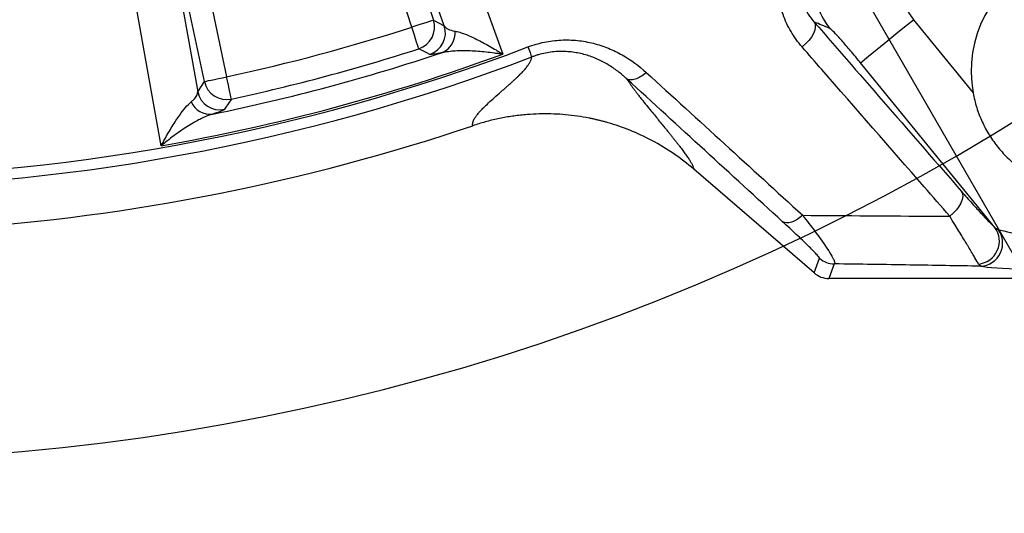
# Model space of a CAD drawing. Extents: x 0 to 8410, y 0 to 5940.
# Tile 10 of 110: x 2476 to 2908, y 3033 to 3250. Entities that reach past the tile are written whole.
import ezdxf

# ---------------------------------------------------------------- set-up
doc = ezdxf.new("R2010")
doc.units = 0
doc.header["$LTSCALE"] = 10
doc.linetypes.add('CENTERX2', pattern=[20.32, 12.7, -2.54, 2.54, -2.54])
doc.layers.get('0').update_dxf_attribs({"linetype": 'CONTINUOUS'})
doc.styles.add('SLDTEXTSTYLE0', font='TXT', dxfattribs={"width": 0.605})
doc.dimstyles.new('SLDDIMSTYLE0', dxfattribs={"dimtxt": 50, "dimasz": 50, "dimexe": 0, "dimexo": 0.0625, "dimgap": 12.5, "dimtad": 0, "dimtih": 1, "dimtoh": 1, "dimdec": 1, "dimlfac": 0.5, "dimrnd": 1e-09, "dimzin": 12, "dimtxsty": 'SLDTEXTSTYLE0', "dimblk1": 'NONE', "dimsah": 1, "dimcen": 0, "dimazin": 3, "dimtfac": 1, "dimtmove": 0, "dimatfit": 3, "dimtolj": 1, "dimtzin": 12})
doc.dimstyles.new('SLDDIMSTYLE1', dxfattribs={"dimtxt": 50, "dimasz": 50, "dimexe": 0, "dimexo": 0.0625, "dimgap": -12.5, "dimtad": 1, "dimdec": 4, "dimlfac": 5, "dimzin": 12, "dimtxsty": 'SLDTEXTSTYLE0', "dimsah": 1, "dimcen": 0.09, "dimazin": 3, "dimtfac": 1, "dimtofl": 0, "dimtmove": 0, "dimatfit": 3, "dimtolj": 1})

# ---------------------------------------------------------------- blocks, each defined once
blk = doc.blocks.new('_D')
at = {"color": 7, "linetype": 'CONTINUOUS'}
for p, q in [((1762.91, 5138.79), (3012.06, 2973.23)), ((3012.06, 2973.23), (3116.53, 2792.13)), ((3116.53, 2792.13), (3367.21, 2792.13))]:
    blk.add_line(p, q, dxfattribs=at)
blk.add_solid([(3012.06, 2973.23), (3030.55, 2926.18), (3043.54, 2933.67)], dxfattribs=at)
at = {"color": 7, "linetype": 'CONTINUOUS', "char_height": 50, "attachment_point": 1, "style": 'SLDTEXTSTYLE0'}
for s, insert in [('%%c', (3141.53, 2856.58)), ('1250', (3214.43, 2856.72))]:
    blk.add_mtext(s, dxfattribs=dict(at, insert=insert))
blk = doc.blocks.new('_NONE')
blk = doc.blocks.new('_D_1')
at = {"color": 7, "linetype": 'CONTINUOUS'}
for p, q in [((3248.9, 3345.91), (3701.1, 2973.15)), ((2387.49, 3030.16), (2387.49, 2353.62)), ((2979.56, 2571.41), (3156.43, 2654.83)), ((3156.43, 2654.83), (3189.17, 2585.43)), ((3189.17, 2585.43), (3012.29, 2502.01)), ((3012.29, 2502.01), (2979.56, 2571.41))]:
    blk.add_line(p, q, dxfattribs=at)
blk.add_arc((2387.49, 4056.01), 1687.4, 270, 320.5, dxfattribs=at)
for points in [[(3689.52, 2982.7), (3651.43, 2949.45), (3662.87, 2939.73)], [(2387.49, 2368.62), (2437.59, 2361.86), (2437.37, 2376.85)]]:
    blk.add_solid(points, dxfattribs=at)
at = {"color": 7, "linetype": 'CONTINUOUS', "insert": (3000.35, 2567.64), "char_height": 50, "attachment_point": 1, "rotation": 25.25, "style": 'SLDTEXTSTYLE0'}
blk.add_mtext('50,5°', dxfattribs=at)
blk = doc.blocks.new('_D_2')
at = {"color": 7, "linetype": 'CONTINUOUS'}
for p, q in [((2387.49, 5081.86), (2387.49, 5615.48)), ((2920.53, 5523.54), (2949.9, 5594.44)), ((2949.9, 5594.44), (3077.64, 5541.53)), ((3077.64, 5541.53), (3048.27, 5470.63)), ((3048.27, 5470.63), (2920.53, 5523.54)), ((3135.61, 4804.13), (3490.19, 5158.72))]:
    blk.add_line(p, q, dxfattribs=at)
blk.add_arc((2387.49, 4056.01), 1544.46, 45, 90, dxfattribs=at)
for points in [[(2387.49, 5600.48), (2437.36, 5592.17), (2437.6, 5607.17)], [(3479.59, 5148.11), (3448.88, 5188.28), (3438.45, 5177.5)]]:
    blk.add_solid(points, dxfattribs=at)
at = {"color": 7, "linetype": 'CONTINUOUS', "insert": (2961.07, 5576.51), "char_height": 50, "attachment_point": 1, "rotation": 337.5, "style": 'SLDTEXTSTYLE0'}
blk.add_mtext('45°', dxfattribs=at)
blk = doc.blocks.new('SW_CENTERMARKSYMBOL_0')
at = {"color": 0, "linetype": 'CONTINUOUS'}
blk.add_arc((829.04, -559.19), 1000, 236.80214, 303.19786, dxfattribs=at)

msp = doc.modelspace()

# ---------------------------------------------------------------- linework, layer by layer
at = {"color": 8, "linetype": 'CONTINUOUS'}
for p, q in [((2622.564111, 3357.018234), (2657.508348, 3249.470951)), ((2662.29919, 3247.028054), (2622.782771, 3356.41426)), ((2648.010824, 3246.385039), (2613.066588, 3353.932263)), ((2543.167253, 3335.202815), (2566.678305, 3224.592032)), ((2556.910221, 3222.515763), (2533.399184, 3333.126547)), ((2533.511792, 3332.494201), (2553.982679, 3218.004765)), ((2657.508348, 3249.470951), (2662.29919, 3247.028054)), ((2868.319009, 3249.675156), (2894.523118, 3217.552544)), ((2904.094968, 3158.423664), (2845.10449, 3230.737867)), ((2553.982679, 3218.004765), (2556.910221, 3222.515763)), ((2824.674938, 3138.437392), (2827.059094, 3144.849183)), ((2833.583568, 3142.423155), (2831.199412, 3136.011304)), ((2897.895489, 3141.390862), (2896.872137, 3142.352344))]:
    msp.add_line(p, q, dxfattribs=at)
at = {"color": 7, "linetype": 'CONTINUOUS'}
for p, q in [((2824.674938, 3138.437392), (2771.897052, 3183.98452)), ((3221.9483, 3136.011304), (2831.199412, 3136.011304))]:
    msp.add_line(p, q, dxfattribs=at)
at = {"color": 8, "linetype": 'CONTINUOUS', "flags": 128}
for points in [[(2638.14858, 3372.482719), (2649.700467, 3340.512277), (2687.992458, 3234.533669)], [(2537.978847, 3194.337668), (2531.997342, 3227.800669), (2512.170394, 3338.726939)], [(2657.508348, 3249.470951), (2657.243882, 3249.385001), (2656.647776, 3249.191345), (2655.741457, 3248.896839), (2654.557441, 3248.51215), (2653.138314, 3248.051049), (2651.535009, 3247.530104), (2649.805133, 3246.968033), (2648.010824, 3246.385039)], [(2824.709837, 3248.657943), (2825.141643, 3247.658433), (2825.235341, 3246.439041), (2824.987088, 3245.050253), (2824.407164, 3243.549527), (2823.519532, 3241.998972), (2822.360967, 3240.462782), (2820.979391, 3239.004494), (2819.431965, 3237.68449)], [(2845.10449, 3230.737867), (2845.638399, 3231.173398), (2846.816365, 3232.134344), (2848.604981, 3233.593406), (2850.953404, 3235.509159), (2853.794937, 3237.827124), (2857.048963, 3240.481617), (2860.623006, 3243.397118), (2864.41559, 3246.490957), (2868.319009, 3249.675156)], [(2651.069765, 3236.878754), (2650.984589, 3237.143459), (2650.792603, 3237.740101), (2650.500689, 3238.647284), (2650.119339, 3239.832343), (2649.66229, 3241.252782), (2649.145876, 3242.857577), (2648.588721, 3244.589032), (2648.010824, 3246.385039)], [(2655.903016, 3234.449627), (2654.574637, 3235.115947), (2651.069765, 3236.878754)], [(2556.910221, 3222.515763), (2557.182227, 3222.57358), (2557.79532, 3222.703876), (2558.727462, 3222.902002), (2559.94517, 3223.160865), (2561.404724, 3223.471107), (2563.053702, 3223.821582), (2564.832855, 3224.199773), (2566.678305, 3224.592032)], [(2568.782289, 3214.829923), (2568.723698, 3215.10172), (2568.591644, 3215.714456), (2568.390865, 3216.646017), (2568.128575, 3217.863025), (2567.81419, 3219.32167), (2567.459021, 3220.969619), (2567.075793, 3222.747685), (2566.678305, 3224.592032)], [(2568.782289, 3214.829923), (2567.965661, 3213.585319), (2565.811147, 3210.309567)], [(2889.466022, 3174.227478), (2889.898394, 3173.232974), (2889.997397, 3172.02145), (2889.758979, 3170.642437), (2889.192913, 3169.152083), (2888.322209, 3167.611303), (2887.182449, 3166.08292), (2885.820125, 3164.629223), (2884.290848, 3163.309635)], [(2819.702331, 3163.739087), (2818.469529, 3162.727477), (2817.208026, 3161.870958), (2815.951828, 3161.192598), (2814.734791, 3160.710754), (2813.589696, 3160.43836), (2812.54745, 3160.382809), (2811.636094, 3160.54553), (2810.880218, 3160.922112)]]:
    msp.add_lwpolyline(points, dxfattribs=at)
at = {"color": 7, "linetype": 'CENTERX2'}
msp.add_circle((2387.486134, 4056.011321), 1250, dxfattribs=at)
at = {"color": 8, "linetype": 'CONTINUOUS'}
for centre, radius, start, end in [((2854.993194, 3264.700144), 30.08803, 120.87013741, 218.78019876), ((2647.9703, 3246.40573), 10.01848, 288.02155485, 17.81573124), ((2387.486134, 4056.011321), 850.510354, 282.162662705, 287.837337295), ((2652.761249, 3243.962679), 10.018426, 288.27625053, 17.81675902), ((2657.796362, 3243.731591), 9.240844, 293.16076164, 5.61806709), ((2387.486134, 4056.011321), 875.622555, 249.159048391, 290.840951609), ((2387.486134, 4056.011321), 874.716862, 279.906877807, 290.093122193), ((2387.486134, 4056.011321), 865.285296, 281.542887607, 288.457112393), ((2387.486134, 4056.011321), 860.49665, 282.162662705, 287.837337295), ((2387.486134, 4056.011321), 880.31399, 249.159902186, 290.840098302), ((2566.702967, 3224.630181), 10.018415, 192.18407516, 281.97881535), ((2563.775464, 3220.118976), 10.018409, 192.18287561, 281.72380997), ((2559.530386, 3217.401191), 9.240695, 204.38126948, 276.83996861), ((2895.932109, 3152.433531), 10.124918, 275.32718709, 36.27225622), ((2897.389214, 3151.503484), 10.125288, 272.86604565, 36.84033183), ((2833.593823, 3152.437091), 10.013942, 229.26487445, 269.94132313)]:
    msp.add_arc(centre, radius, start, end, dxfattribs=at)
at = {"color": 7, "linetype": 'CONTINUOUS'}
for centre, radius, start, end in [((2946.679038, 3226.973748), 53, 248.17262052, 190.23920575), ((2387.486134, 4056.011321), 900, 273.820426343, 288.615390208)]:
    msp.add_arc(centre, radius, start, end, dxfattribs=at)
at = {"color": 8, "linetype": 'CONTINUOUS'}
for centre, major_axis, ratio, start_param, end_param in [((2948.169129, 3151.7899), (43.904673, -6.408953), 0.0412253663, 3.3847653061, 4.7573655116), ((2948.169129, 3141.803605), (51.649263, -0.069522), 0.0405651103, 3.3729587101, 4.7455589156)]:
    msp.add_ellipse(centre, major_axis=major_axis, ratio=ratio, start_param=start_param, end_param=end_param, dxfattribs=at)
at = {"color": 7, "linetype": 'CONTINUOUS'}
for centre, major_axis, ratio, start_param, end_param in [((2829.814732, 3142.273719), (8.510472, -5.541081), 0.6073383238, 4.4926069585, 4.4935119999), ((2831.213026, 3146.034213), (3.494317, 9.397418), 0.9974015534, 2.787011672, 3.4961736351), ((2829.814732, 3142.273719), (10.063183, -1.365309), 0.6073383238, 4.9312659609, 4.9321710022)]:
    msp.add_ellipse(centre, major_axis=major_axis, ratio=ratio, start_param=start_param, end_param=end_param, dxfattribs=at)
at = {"color": 8, "linetype": 'CONTINUOUS'}
for points, knots in [([(2819.431958, 3237.68449), (2817.592514, 3239.793663), (2815.971511, 3242.040423), (2813.863406, 3245.613792), (2813.213197, 3246.843), (2812.034626, 3249.351719), (2811.507026, 3250.628475), (2810.110283, 3254.526363), (2809.424922, 3257.214259), (2808.805442, 3261.395342), (2808.669108, 3262.808077), (2808.545638, 3265.639609), (2808.55769, 3267.063203), (2808.738374, 3269.927241), (2808.906926, 3271.367676), (2809.416518, 3274.2674), (2809.754164, 3275.706362), (2810.602026, 3278.556166), (2811.112317, 3279.967909), (2812.32132, 3282.762999), (2813.02365, 3284.150121), (2814.595541, 3286.821412), (2815.468154, 3288.114361), (2816.914632, 3289.986189), (2817.41978, 3290.598835), (2818.478188, 3291.800513), (2819.032567, 3292.390328), (2821.88148, 3295.230073), (2824.436124, 3297.196223), (2827.276252, 3298.845876)], [0, 0, 0, 0, 0.125, 0.125, 0.1875, 0.1875, 0.25, 0.25, 0.375, 0.375, 0.4375, 0.4375, 0.5, 0.5, 0.5625, 0.5625, 0.625, 0.625, 0.6875, 0.6875, 0.75, 0.75, 0.8125, 0.8125, 0.84375, 0.84375, 0.875, 0.875, 1, 1, 1, 1]), ([(2829.632584, 3294.789137), (2828.455932, 3294.035123), (2826.102242, 3292.526848), (2823.073246, 3289.64763), (2820.570756, 3286.44179), (2818.574407, 3282.907797), (2817.147375, 3279.166502), (2816.212188, 3275.022238), (2815.899294, 3270.649268), (2816.28523, 3265.776291), (2817.508373, 3260.793027), (2820.006783, 3254.734359), (2822.912574, 3250.980034), (2824.709837, 3248.657943)], [0, 0, 0, 0, 0.0664382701, 0.1328983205, 0.200541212, 0.268264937, 0.341831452, 0.4154714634, 0.505502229, 0.59560408, 0.7072373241, 0.8189231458, 1, 1, 1, 1]), ([(2839.555208, 3290.525676), (2839.819178, 3290.235533), (2840.347119, 3289.655244), (2842.101086, 3287.342069), (2844.521982, 3284.020071), (2847.590958, 3279.712775), (2851.235624, 3274.523055), (2855.354314, 3268.599232), (2859.842215, 3262.090382), (2864.221616, 3255.698374), (2867.069474, 3251.511988), (2868.319009, 3249.675156)], [0, 0, 0, 0, 0.1134825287, 0.2269660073, 0.3400053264, 0.4530458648, 0.5668177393, 0.6805901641, 0.795412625, 0.9102345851, 1, 1, 1, 1]), ([(2662.299191, 3247.028064), (2662.624124, 3246.454489), (2663.178808, 3245.956947), (2664.729907, 3245.149488), (2665.724342, 3244.834795), (2666.992814, 3244.63624)], [0, 0, 0, 0, 0.5, 0.5, 1, 1, 1, 1]), ([(2666.992814, 3244.63624), (2667.63863, 3244.53515), (2668.335889, 3244.36581), (2669.806414, 3243.927131), (2670.58003, 3243.657323), (2672.190004, 3243.035965), (2673.026491, 3242.684244), (2674.754737, 3241.909569), (2675.6415, 3241.488718), (2678.340309, 3240.149162), (2680.19952, 3239.150393), (2683.066968, 3237.51757), (2684.036056, 3236.950538), (2685.509419, 3236.066535), (2686.003306, 3235.766591), (2686.746957, 3235.309623), (2686.995378, 3235.156085), (2687.493296, 3234.846579), (2687.744892, 3234.689295), (2687.992456, 3234.533664)], [0, 0, 0, 0, 0.125, 0.125, 0.25, 0.25, 0.375, 0.375, 0.5, 0.5, 0.75, 0.75, 0.875, 0.875, 0.9375, 0.9375, 0.96875, 0.96875, 1, 1, 1, 1]), ([(2845.10449, 3230.737867), (2844.536386, 3231.43129), (2842.518808, 3233.893929), (2839.084794, 3237.962856), (2835.419585, 3242.117485), (2832.640961, 3245.054985), (2831.905657, 3245.588279), (2831.537936, 3245.854975)], [0, 0, 0, 0, 0.0902071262, 0.3203635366, 0.5482618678, 0.7740891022, 1, 1, 1, 1]), ([(2699.010774, 3237.679324), (2701.369667, 3238.577313), (2703.803323, 3239.285628), (2708.651313, 3240.294691), (2711.079517, 3240.602928), (2714.727976, 3240.785902), (2715.94516, 3240.800123), (2718.381621, 3240.735254), (2719.597336, 3240.655748), (2723.177014, 3240.28748), (2725.497462, 3239.869353), (2728.889761, 3239.009691), (2730.005728, 3238.684208), (2732.209146, 3237.958002), (2733.298917, 3237.556023), (2736.477803, 3236.26152), (2738.493495, 3235.276267), (2744.275343, 3232.00586), (2747.778198, 3229.408229), (2750.997541, 3226.471258)], [0, 0, 0, 0, 0.125, 0.125, 0.25, 0.25, 0.3125, 0.3125, 0.375, 0.375, 0.5, 0.5, 0.5625, 0.5625, 0.625, 0.625, 0.75, 0.75, 1, 1, 1, 1]), ([(2661.430889, 3235.235521), (2659.793402, 3234.848323), (2658.543328, 3234.603109), (2657.166249, 3234.410958), (2656.791789, 3234.376803), (2656.214129, 3234.368301), (2656.013695, 3234.394143), (2655.903009, 3234.44962)], [0, 0, 0, 0, 0.5, 0.5, 0.75, 0.75, 1, 1, 1, 1]), ([(2661.430889, 3235.235521), (2662.275205, 3235.462013), (2663.179827, 3235.635373), (2665.077473, 3235.904768), (2666.070918, 3236.000428), (2668.130261, 3236.128847), (2669.196313, 3236.16147), (2671.391799, 3236.172105), (2672.51501, 3236.149927), (2675.925039, 3236.012639), (2678.263127, 3235.827798), (2681.853991, 3235.431403), (2683.065089, 3235.279135), (2684.902664, 3235.021052), (2685.518047, 3234.93015), (2686.443766, 3234.786766), (2686.752862, 3234.737788), (2687.372101, 3234.637464), (2687.684822, 3234.585684), (2687.992456, 3234.533664)], [0, 0, 0, 0, 0.125, 0.125, 0.25, 0.25, 0.375, 0.375, 0.5, 0.5, 0.75, 0.75, 0.875, 0.875, 0.9375, 0.9375, 0.96875, 0.96875, 1, 1, 1, 1]), ([(2699.010774, 3237.679324), (2699.478611, 3236.450382), (2699.877564, 3235.402389), (2700.454424, 3233.887057), (2700.63189, 3233.420879), (2700.67987, 3233.294842)], [0, 0, 0, 0, 0.5, 0.5, 1, 1, 1, 1]), ([(2742.351216, 3223.744293), (2742.198495, 3223.886454), (2742.040921, 3224.031441), (2741.728008, 3224.3159), (2741.256007, 3224.739887), (2740.775989, 3225.155651), (2739.804916, 3225.975884), (2739.142828, 3226.507655), (2737.109348, 3228.054834), (2735.690973, 3229.022347), (2732.707833, 3230.808963), (2731.143269, 3231.628266), (2728.663879, 3232.723281), (2727.812226, 3233.06693), (2726.073702, 3233.698788), (2725.190439, 3233.985911), (2722.496262, 3234.756046), (2720.64131, 3235.148534), (2717.756232, 3235.52672), (2716.776469, 3235.617586), (2714.782484, 3235.721131), (2713.782131, 3235.733115), (2710.770658, 3235.646555), (2708.749221, 3235.426484), (2705.693568, 3234.825415), (2704.673963, 3234.579837), (2703.161684, 3234.146127), (2702.660506, 3233.990754), (2701.914022, 3233.741787), (2701.542028, 3233.613306), (2701.171906, 3233.478823), (2700.925574, 3233.387833), (2700.799831, 3233.340608), (2700.67987, 3233.294842)], [0, 0, 0, 0, 0.015625, 0.015625, 0.03125, 0.0625, 0.0625, 0.125, 0.125, 0.25, 0.25, 0.375, 0.375, 0.4375, 0.4375, 0.5, 0.5, 0.625, 0.625, 0.6875, 0.6875, 0.75, 0.75, 0.875, 0.875, 0.9375, 0.9375, 0.96875, 0.96875, 0.984375, 0.9921875, 0.9921875, 1, 1, 1, 1]), ([(2884.290848, 3163.309635), (2880.544537, 3167.605868), (2861.813008, 3189.086996), (2840.193633, 3213.878143), (2822.310646, 3234.383653), (2819.431965, 3237.68449)], [0, 0, 0, 0, 0.1733877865, 0.8669375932, 1, 1, 1, 1]), ([(2674.778624, 3203.09689), (2674.765979, 3203.185763), (2674.740825, 3203.362558), (2674.729622, 3203.635154), (2674.738186, 3203.911391), (2674.76833, 3204.191884), (2674.819552, 3204.476473), (2674.891964, 3204.765208), (2674.985492, 3205.058074), (2675.10021, 3205.355111), (2675.235787, 3205.656224), (2675.519168, 3206.205858), (2676.049648, 3207.049968), (2676.960549, 3208.246381), (2678.145112, 3209.611029), (2679.730291, 3211.235291), (2681.793441, 3213.196082), (2684.330128, 3215.504786), (2686.66053, 3217.561535), (2688.494352, 3219.170632), (2689.61083, 3220.157478), (2690.546908, 3220.988414), (2691.302076, 3221.662359), (2691.8783, 3222.179251), (2692.564305, 3222.800716), (2693.381767, 3223.556979), (2694.358638, 3224.480767), (2695.247389, 3225.345443), (2696.049554, 3226.151128), (2696.781527, 3226.914052), (2697.447509, 3227.642558), (2698.054287, 3228.345949), (2698.597697, 3229.018863), (2699.077751, 3229.661117), (2699.494647, 3230.272617), (2699.848567, 3230.853277), (2700.139536, 3231.402972), (2700.368147, 3231.921807), (2700.532883, 3232.409112), (2700.639846, 3232.867102), (2700.658418, 3233.150052), (2700.667617, 3233.290201)], [0, 0, 0, 0, 0.0132739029, 0.0264058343, 0.0393965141, 0.0522466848, 0.0649571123, 0.0775285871, 0.089961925, 0.1022579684, 0.1144175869, 0.1264416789, 0.1671430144, 0.20953456, 0.2536355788, 0.3051299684, 0.3651159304, 0.4336067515, 0.5106101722, 0.5432854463, 0.5714869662, 0.5952151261, 0.6144702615, 0.6292526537, 0.6395625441, 0.6680285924, 0.6951013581, 0.720782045, 0.7450720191, 0.7679728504, 0.7909902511, 0.8136137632, 0.8358461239, 0.8576902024, 0.879149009, 0.9002257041, 0.9209236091, 0.9412462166, 0.9611972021, 0.9807804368, 1, 1, 1, 1]), ([(2750.997541, 3226.471258), (2750.201031, 3225.769969), (2749.36734, 3225.153989), (2747.711746, 3224.156301), (2746.890145, 3223.774775), (2745.34424, 3223.285788), (2744.620217, 3223.178415), (2743.344852, 3223.249006), (2742.793742, 3223.426958), (2742.35768, 3223.738371)], [0, 0, 0, 0, 0.25, 0.25, 0.5, 0.5, 0.75, 0.75, 1, 1, 1, 1]), ([(2742.357395, 3223.738833), (2742.435438, 3223.613389), (2742.592715, 3223.360586), (2742.849265, 3222.962534), (2743.123061, 3222.547151), (2743.415522, 3222.113237), (2743.726258, 3221.661121), (2744.055377, 3221.190712), (2744.402849, 3220.702035), (2744.768683, 3220.195083), (2745.152875, 3219.669857), (2745.555427, 3219.126358), (2745.976339, 3218.564586), (2746.415612, 3217.984539), (2746.873242, 3217.38622), (2747.349241, 3216.76962), (2747.843564, 3216.134777), (2748.878941, 3214.815912), (2750.655959, 3212.592197), (2752.904379, 3209.82741), (2754.985362, 3207.285546), (2756.717622, 3205.172077), (2758.249987, 3203.309126), (2759.54542, 3201.731278), (2760.578539, 3200.463383), (2761.563251, 3199.246848), (2762.498247, 3198.082769), (2763.383864, 3196.970861), (2764.22002, 3195.911197), (2765.006736, 3194.903755), (2765.744013, 3193.948536), (2766.431842, 3193.045547), (2767.070271, 3192.194748), (2767.904472, 3191.063621), (2768.867805, 3189.713326), (2769.861445, 3188.232376), (2770.551698, 3187.116589), (2771.006506, 3186.293414), (2771.306043, 3185.679676), (2771.556116, 3185.087591), (2771.759625, 3184.514663), (2771.85047, 3184.164191), (2771.89704, 3183.984529)], [0, 0, 0, 0, 0.0120414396, 0.0242667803, 0.0366766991, 0.0492718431, 0.0620528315, 0.0750202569, 0.0881746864, 0.1015166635, 0.1150467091, 0.1287653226, 0.142672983, 0.1567701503, 0.1710572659, 0.185534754, 0.2002030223, 0.2150624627, 0.2755377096, 0.3467142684, 0.3907278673, 0.4347413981, 0.4787549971, 0.5062160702, 0.5329566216, 0.558977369, 0.5842790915, 0.6088626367, 0.6327289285, 0.6558789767, 0.6783138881, 0.7000348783, 0.7210432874, 0.7413405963, 0.7862970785, 0.8295324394, 0.8710710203, 0.8940628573, 0.9184449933, 0.9442246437, 0.9714079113, 1, 1, 1, 1]), ([(2551.113789, 3213.58657), (2551.522317, 3213.941461), (2552.631149, 3214.904709), (2553.740497, 3216.421214), (2553.901322, 3217.472798), (2553.982679, 3218.004765)], [0, 0, 0, 0, 0.2237551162, 0.607319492, 1, 1, 1, 1]), ([(2537.978847, 3194.337668), (2537.985731, 3194.350682), (2538.496216, 3195.315759), (2540.091906, 3198.268773), (2542.794709, 3202.925984), (2545.859765, 3207.57277), (2548.677127, 3211.310153), (2550.302404, 3212.828546), (2551.113789, 3213.58657)], [0, 0, 0, 0, 0.001566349, 0.1161487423, 0.362002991, 0.6076522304, 0.8041289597, 1, 1, 1, 1]), ([(2565.811152, 3210.309579), (2565.674995, 3210.102925), (2565.178775, 3209.824752), (2563.897302, 3209.303943), (2563.379451, 3209.112889), (2562.146078, 3208.69382), (2561.435807, 3208.467671), (2560.630917, 3208.22625)], [0, 0, 0, 0, 0.5, 0.5, 0.75, 0.75, 1, 1, 1, 1]), ([(2560.630922, 3208.226265), (2559.272716, 3207.769123), (2556.552055, 3206.85341), (2551.722006, 3204.236002), (2546.415965, 3200.852174), (2541.691994, 3197.347956), (2538.887871, 3195.088651), (2537.990897, 3194.347623), (2537.978847, 3194.337668)], [0, 0, 0, 0, 0.1958939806, 0.392400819, 0.6380903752, 0.8839804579, 0.9984413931, 1, 1, 1, 1]), ([(2889.466041, 3174.227461), (2891.081167, 3172.371319), (2892.613998, 3170.629484), (2895.514382, 3167.37538), (2896.88221, 3165.862731), (2898.792138, 3163.790735), (2899.405872, 3163.132296), (2900.555018, 3161.915858), (2901.09383, 3161.354127), (2902.595004, 3159.818765), (2903.445632, 3158.990384), (2904.094988, 3158.423644)], [0, 0, 0, 0, 0.25, 0.25, 0.5, 0.5, 0.625, 0.625, 0.75, 0.75, 1, 1, 1, 1]), ([(2819.702331, 3163.739087), (2838.837893, 3163.618564), (2860.418611, 3163.482641), (2881.861328, 3163.327242), (2884.290848, 3163.309635)], [0, 0, 0, 0, 0.8866971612, 1, 1, 1, 1]), ([(2819.702331, 3163.739087), (2821.543975, 3161.36607), (2825.224446, 3156.623666), (2829.144929, 3151.167806), (2831.764744, 3147.181785), (2833.126663, 3144.77789), (2833.723218, 3143.303374), (2833.79833, 3142.637351), (2833.63533, 3142.474781), (2833.583568, 3142.423155)], [0, 0, 0, 0, 0.2248634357, 0.4493829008, 0.600513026, 0.7514497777, 0.8523019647, 0.9530965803, 1, 1, 1, 1]), ([(2896.872137, 3142.352344), (2896.429699, 3143.14859), (2895.52623, 3144.774542), (2893.043702, 3148.959557), (2890.003013, 3153.994465), (2887.045599, 3158.835656), (2885.024444, 3162.118206), (2884.290848, 3163.309635)], [0, 0, 0, 0, 0.2238703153, 0.4571479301, 0.6653862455, 0.8785490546, 1, 1, 1, 1]), ([(2827.059101, 3144.849177), (2827.091814, 3144.937153), (2826.972821, 3145.15299), (2826.614318, 3145.628466), (2826.464453, 3145.81255), (2826.108653, 3146.227973), (2825.90159, 3146.460529), (2825.209816, 3147.21561), (2824.658806, 3147.791406), (2823.413615, 3149.058404), (2822.719061, 3149.749907), (2821.584186, 3150.862163), (2821.189242, 3151.246497), (2820.378552, 3152.030548), (2819.962122, 3152.430946), (2818.682371, 3153.655153), (2817.788738, 3154.501857), (2815.001451, 3157.122333), (2813.002632, 3158.975545), (2810.880204, 3160.922128)], [0, 0, 0, 0, 0.125, 0.125, 0.1875, 0.1875, 0.25, 0.25, 0.375, 0.375, 0.5, 0.5, 0.5625, 0.5625, 0.625, 0.625, 0.75, 0.75, 1, 1, 1, 1]), ([(2897.895489, 3141.390862), (2887.562504, 3141.563115), (2866.196282, 3141.919295), (2844.689426, 3142.251571), (2833.583568, 3142.423155)], [0, 0, 0, 0, 0.4836131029, 1, 1, 1, 1])]:
    msp.add_open_spline(points, degree=3, knots=knots, dxfattribs=at)
for points in [[(2831.537929, 3245.854979), (2829.264181, 3246.786482), (2826.98817, 3247.720789), (2824.709847, 3248.657961)], [(2824.709847, 3248.657961), (2846.308121, 3223.828899), (2867.892292, 3199.020533), (2889.466041, 3174.227461)], [(2750.997541, 3226.471258), (2773.956443, 3205.526112), (2796.852931, 3184.618528), (2819.702323, 3163.739072)], [(2810.880204, 3160.922128), (2788.087518, 3181.82643), (2765.251534, 3202.761702), (2742.35768, 3223.738371)], [(2904.094988, 3158.423644), (2904.524262, 3158.01623), (2904.982352, 3157.737702), (2905.49256, 3157.574481)]]:
    msp.add_open_spline(points, degree=3, dxfattribs=at)
at = {"color": 7, "linetype": 'CONTINUOUS'}
for points, knots in [([(2894.523109, 3217.552541), (2894.923623, 3215.33529), (2895.460882, 3213.165653), (2896.800303, 3208.916207), (2897.602492, 3206.836417), (2899.008379, 3203.784027), (2899.512529, 3202.77509), (2900.577015, 3200.803953), (2901.138166, 3199.839504), (2902.906671, 3197.008223), (2904.198753, 3195.20321), (2906.30598, 3192.618957), (2907.036656, 3191.778146), (2908.555458, 3190.138418), (2909.345983, 3189.337254), (2911.789073, 3187.014507), (2913.49919, 3185.585003), (2917.077424, 3182.954718), (2918.945545, 3181.753949), (2922.84371, 3179.583306), (2924.881932, 3178.610949), (2926.973029, 3177.773411)], [0, 0, 0, 0, 0.125, 0.125, 0.25, 0.25, 0.3125, 0.3125, 0.375, 0.375, 0.5, 0.5, 0.5625, 0.5625, 0.625, 0.625, 0.75, 0.75, 0.875, 0.875, 1, 1, 1, 1]), ([(2734.207308, 3204.406872), (2733.748937, 3204.536775), (2732.831836, 3204.796682), (2731.448626, 3205.161597), (2730.059347, 3205.508409), (2728.663484, 3205.835314), (2727.261166, 3206.142799), (2724.624361, 3206.681722), (2720.739417, 3207.344168), (2715.589043, 3207.948772), (2710.421635, 3208.282687), (2705.237508, 3208.345882), (2700.819871, 3208.169606), (2697.180161, 3207.878608), (2694.322687, 3207.567431), (2691.48131, 3207.174799), (2688.655997, 3206.700747), (2685.846806, 3206.145142), (2683.053572, 3205.508488), (2680.276935, 3204.788906), (2677.514528, 3203.993435), (2675.691491, 3203.395989), (2674.778644, 3203.09683)], [0, 0, 0, 0, 0.02367954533, 0.04737762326, 0.0710991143, 0.09484888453, 0.11863178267, 0.1424526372, 0.22861473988, 0.31441601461, 0.40008969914, 0.48587007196, 0.57199054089, 0.61973110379, 0.66733328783, 0.7148364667, 0.76228026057, 0.80970443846, 0.85714881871, 0.90465316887, 0.95225710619, 1, 1, 1, 1]), ([(2771.89704, 3183.984529), (2769.03322, 3186.455981), (2766.032283, 3188.761511), (2759.854192, 3192.982326), (2756.673247, 3194.900221), (2750.242149, 3198.319549), (2747.001752, 3199.816694), (2740.560989, 3202.404088), (2737.356896, 3203.496111), (2734.206539, 3204.404196)], [0, 0, 0, 0, 0.25, 0.25, 0.5, 0.5, 0.75, 0.75, 1, 1, 1, 1])]:
    msp.add_open_spline(points, degree=3, knots=knots, dxfattribs=at)

# ---------------------------------------------------------------- block references
msp.add_blockref('SW_CENTERMARKSYMBOL_0', (1558.448562, 4615.204224), dxfattribs=at)

# ---------------------------------------------------------------- dimensions: what is measured, and where the dimension line sits
for base, line1, line2, picture, middle in [((2978.526819, 5482.909757), ((2387.486134, 5061.859707), (2387.486134, 3050.162934)), ((3121.462973, 4789.98816), (3067.722858, 4736.248044)), '_D_2', (2978.526819, 5482.909757)), ((3107.276613, 2529.837129), ((2387.486134, 3050.162934), (2387.486134, 5061.859707)), ((3233.469592, 3358.636374), (3096.911238, 3471.206395)), '_D_1', (3107.276613, 2529.837129))]:
    dim = msp.add_angular_dim_2l(base=base, line1=line1, line2=line2, dimstyle='SLDDIMSTYLE1', dxfattribs=at)
    dim.commit()
    dim.dimension.update_dxf_attribs({"geometry": picture, "text_midpoint": middle, "dimtype": 162})
dim = msp.add_diameter_dim_2p(p1=(1762.911246, 5138.788402), p2=(3012.061023, 2973.234239), dimstyle='SLDDIMSTYLE0', dxfattribs=at)
dim.commit()
dim.dimension.update_dxf_attribs({"geometry": '_D', "text_midpoint": (3254.36666, 2831.711077), "dimtype": 163})

doc.saveas('drawing.dxf')
